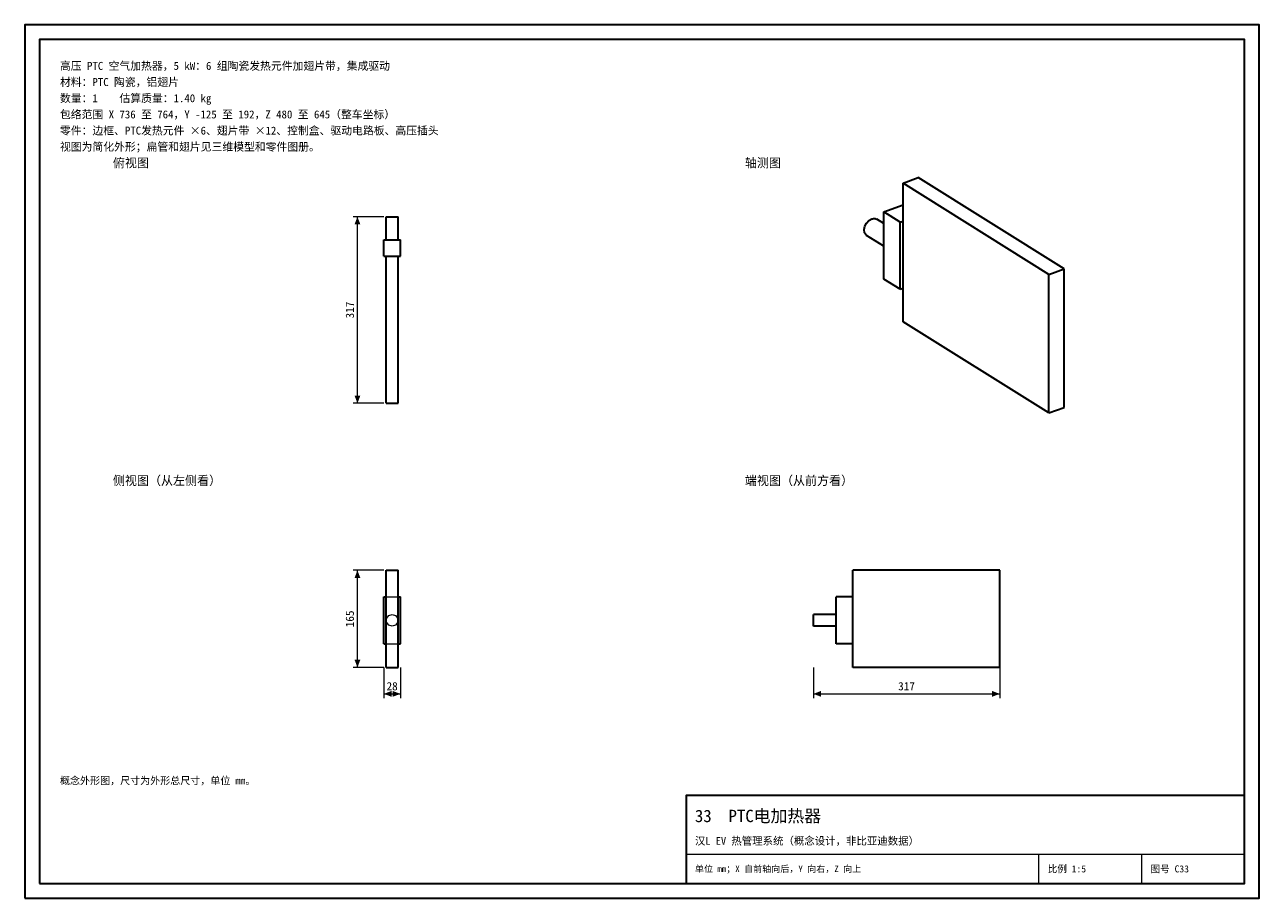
# Model space of a CAD drawing. Header units: millimetres. Extents: x 0 to 420, y 0 to 297.
import ezdxf
from ezdxf.enums import TextEntityAlignment as Align

# ---------------------------------------------------------------- set-up
doc = ezdxf.new("R2010")
doc.units = ezdxf.units.MM
doc.linetypes.add('DASHED', pattern=[1.524, 1.27, -0.254])
for name, color, linetype, lineweight, true_color in [('DIM', 7, 'Continuous', 18, 0x1e5aa0), ('FRAME', 7, 'Continuous', 35, 0x3c3c3c), ('HIDDEN', 7, 'DASHED', 13, 0x969696), ('OUTLINE', 7, 'Continuous', 35, 0x141414), ('TEXT', 7, 'Continuous', 18, 0x141414), ('THIN', 7, 'Continuous', 13, 0x6e6e6e)]:
    doc.layers.add(name, color=color, linetype=linetype, lineweight=lineweight, true_color=true_color)
doc.styles.add('ZH', font='simsun.ttc')

msp = doc.modelspace()

# ---------------------------------------------------------------- hatches: boundary and pattern name
at = {"layer": 'DIM'}
for points in [[(113.2, 231.7), (112.21, 229.1), (114.19, 229.1)], [(113.2, 168.3), (114.19, 170.9), (112.21, 170.9)], [(113.2, 111.5), (112.21, 108.9), (114.19, 108.9)], [(113.2, 78.5), (114.19, 81.1), (112.21, 81.1)], [(122.2, 69.5), (124.8, 68.51), (124.8, 70.49)], [(127.8, 69.5), (125.2, 70.49), (125.2, 68.51)], [(268.3, 69.5), (270.9, 68.51), (270.9, 70.49)], [(331.7, 69.5), (329.1, 70.49), (329.1, 68.51)]]:
    msp.add_hatch(color=7, dxfattribs=at).paths.add_polyline_path(points)

# ---------------------------------------------------------------- linework, layer by layer
for points in [[(122.2, 231.7), (111.7, 231.7)], [(113.2, 168.3), (113.2, 231.7)], [(122.2, 168.3), (111.7, 168.3)], [(122.2, 111.5), (111.7, 111.5)], [(113.2, 78.5), (113.2, 111.5)], [(122.2, 78.5), (111.7, 78.5)], [(122.2, 78.5), (122.2, 68)], [(127.8, 78.5), (127.8, 68)], [(268.3, 78.5), (268.3, 68)], [(331.7, 78.5), (331.7, 68)], [(122.2, 69.5), (127.8, 69.5)], [(268.3, 69.5), (331.7, 69.5)]]:
    msp.add_lwpolyline(points, dxfattribs=at)
at = {"layer": 'FRAME'}
for points in [[(0, 0), (420, 0), (420, 297), (0, 297)], [(5, 5), (415, 5), (415, 292), (5, 292)], [(225, 5), (415, 5), (415, 35), (225, 35)]]:
    msp.add_lwpolyline(points, close=True, dxfattribs=at)
at = {"layer": 'HIDDEN'}
for points in [[(127, 231.7), (126.33, 231.7), (125.67, 231.7), (125, 231.7), (124.33, 231.7), (123.67, 231.7), (123, 231.7)], [(122.2, 218.3), (122.2, 223.9)], [(122.2, 223.9), (127.8, 223.9)], [(127, 223.9), (126.33, 223.9), (125.67, 223.9), (125, 223.9), (124.33, 223.9), (123.67, 223.9), (123, 223.9)], [(123, 223.9), (123.33, 223.9), (123.67, 223.9), (124, 223.9), (124.33, 223.9), (124.67, 223.9), (125, 223.9)], [(125, 223.9), (125.33, 223.9), (125.67, 223.9), (126, 223.9), (126.33, 223.9), (126.67, 223.9), (127, 223.9)], [(127.8, 218.3), (127.8, 223.9)], [(122.2, 218.3), (123, 218.3)], [(123, 168.3), (123, 218.3)], [(123, 218.3), (127, 218.3)], [(123, 218.3), (127, 218.3)], [(123, 218.3), (127, 218.3)], [(127, 168.3), (127, 218.3)], [(127, 218.3), (127.8, 218.3)], [(123, 168.3), (127, 168.3)], [(123, 102.5), (123, 111.5)], [(123, 111.5), (127, 111.5)], [(127, 102.5), (127, 111.5)], [(331.7, 111.5), (281.7, 111.5)], [(281.7, 102.5), (281.7, 111.5)], [(331.7, 78.5), (331.7, 111.5)], [(122.2, 102.5), (127.8, 102.5)], [(122.2, 86.5), (122.2, 102.5)], [(123, 86.5), (123, 102.5)], [(123, 102.5), (127, 102.5)], [(127, 86.5), (127, 102.5)], [(127.8, 86.5), (127.8, 102.5)], [(281.7, 102.5), (276.1, 102.5)], [(276.1, 86.5), (276.1, 102.5)], [(281.7, 86.5), (281.7, 102.5)], [(281.7, 86.5), (281.7, 102.5)], [(281.7, 86.5), (281.7, 102.5)], [(125, 96.5), (126.18, 96.12), (126.9, 95.12), (126.9, 93.88), (126.18, 92.88), (125, 92.5), (123.82, 92.88), (123.1, 93.88), (123.1, 95.12), (123.82, 96.12), (125, 96.5)], [(125, 96.5), (126.18, 96.12), (126.9, 95.12), (126.9, 93.88), (126.18, 92.88), (125, 92.5), (123.82, 92.88), (123.1, 93.88), (123.1, 95.12), (123.82, 96.12), (125, 96.5)], [(268.3, 96.5), (268.3, 95.83), (268.3, 95.17), (268.3, 94.5), (268.3, 93.83), (268.3, 93.17), (268.3, 92.5)], [(276.1, 96.5), (276.1, 95.83), (276.1, 95.17), (276.1, 94.5), (276.1, 93.83), (276.1, 93.17), (276.1, 92.5)], [(276.1, 92.5), (276.1, 93.17), (276.1, 93.83), (276.1, 94.5), (276.1, 95.17), (276.1, 95.83), (276.1, 96.5)], [(122.2, 86.5), (127.8, 86.5)], [(123, 78.5), (123, 86.5)], [(123, 86.5), (127, 86.5)], [(127, 78.5), (127, 86.5)], [(281.7, 86.5), (276.1, 86.5)], [(281.7, 78.5), (281.7, 86.5)], [(123, 78.5), (127, 78.5)], [(331.7, 78.5), (281.7, 78.5)]]:
    msp.add_lwpolyline(points, dxfattribs=at)
at = {"layer": 'OUTLINE'}
for points in [[(298.84, 243.09), (304, 245)], [(353.6, 213.98), (304, 245)], [(348.44, 212.07), (298.84, 243.09)], [(298.84, 230.25), (298.84, 243.09)], [(292.25, 233.35), (298.84, 235.78)], [(123, 231.7), (123.33, 231.7), (123.67, 231.7), (124, 231.7), (124.33, 231.7), (124.67, 231.7), (125, 231.7)], [(123, 223.9), (123, 231.7)], [(125, 231.7), (125.33, 231.7), (125.67, 231.7), (126, 231.7), (126.33, 231.7), (126.67, 231.7), (127, 231.7)], [(127, 223.9), (127, 231.7)], [(288.13, 230.96), (288.41, 231.05), (288.7, 231.1), (289, 231.12), (289.3, 231.09), (289.59, 231), (289.85, 230.87)], [(297.81, 229.87), (292.25, 233.35)], [(292.25, 210.52), (292.25, 233.35)], [(286.4, 225.35), (285.7, 226.25), (285.55, 227.38), (285.81, 228.51), (286.35, 229.53), (287.13, 230.38), (288.13, 230.96)], [(292.25, 229.37), (289.85, 230.87)], [(297.81, 229.87), (298.84, 230.25)], [(297.81, 207.05), (297.81, 229.87)], [(298.84, 207.43), (298.84, 230.25)], [(122.2, 218.3), (122.2, 223.9)], [(122.2, 223.9), (127.8, 223.9)], [(127.8, 218.3), (127.8, 223.9)], [(292.25, 221.69), (286.4, 225.35)], [(122.2, 218.3), (123, 218.3)], [(123, 168.3), (123, 218.3)], [(123, 218.3), (127, 218.3)], [(127, 168.3), (127, 218.3)], [(127, 218.3), (127.8, 218.3)], [(297.81, 207.05), (292.25, 210.52)], [(348.44, 212.07), (353.6, 213.98)], [(348.44, 165), (348.44, 212.07)], [(353.6, 166.91), (353.6, 213.98)], [(297.81, 207.05), (298.84, 207.43)], [(298.84, 196.02), (298.84, 207.43)], [(348.44, 165), (298.84, 196.02)], [(123, 168.3), (127, 168.3)], [(348.44, 165), (353.6, 166.91)], [(123, 78.5), (123, 111.5)], [(123, 111.5), (127, 111.5)], [(127, 78.5), (127, 111.5)], [(331.7, 111.5), (281.7, 111.5)], [(281.7, 102.5), (281.7, 111.5)], [(331.7, 78.5), (331.7, 111.5)], [(122.2, 102.5), (123, 102.5)], [(122.2, 86.5), (122.2, 102.5)], [(127, 102.5), (127.8, 102.5)], [(127.8, 86.5), (127.8, 102.5)], [(281.7, 102.5), (276.1, 102.5)], [(276.1, 86.5), (276.1, 102.5)], [(281.7, 86.5), (281.7, 102.5)], [(268.3, 92.5), (268.3, 93.17), (268.3, 93.83), (268.3, 94.5), (268.3, 95.17), (268.3, 95.83), (268.3, 96.5)], [(276.1, 96.5), (268.3, 96.5)], [(276.1, 92.5), (268.3, 92.5)], [(122.2, 86.5), (123, 86.5)], [(127, 86.5), (127.8, 86.5)], [(281.7, 86.5), (276.1, 86.5)], [(281.7, 78.5), (281.7, 86.5)], [(123, 78.5), (127, 78.5)], [(331.7, 78.5), (281.7, 78.5)]]:
    msp.add_lwpolyline(points, dxfattribs=at)
at = {"layer": 'THIN'}
for points in [[(225, 15), (415, 15)], [(345, 5), (345, 15)], [(380, 5), (380, 15)]]:
    msp.add_lwpolyline(points, dxfattribs=at)

# ---------------------------------------------------------------- texts
at = {"layer": 'DIM', "style": 'ZH'}
for s, p in [('317', (110.6, 200)), ('165', (110.6, 95))]:
    msp.add_text(s, height=2.8, rotation=90, dxfattribs=at).set_placement(p, align=Align.MIDDLE_CENTER)
for s, p in [('28', (125, 72.1)), ('317', (300, 72.1))]:
    msp.add_text(s, height=2.8, dxfattribs=at).set_placement(p, align=Align.MIDDLE_CENTER)
at = {"layer": 'TEXT', "style": 'ZH'}
for s, height, p in [('高压 PTC 空气加热器，5 kW：6 组陶瓷发热元件加翅片带，集成驱动', 2.7, (12, 283)), ('材料：PTC 陶瓷，铝翅片', 2.7, (12, 277.5)), ('数量：1    估算质量：1.40 kg', 2.7, (12, 272)), ('包络范围 X 736 至 764，Y -125 至 192，Z 480 至 645（整车坐标）', 2.7, (12, 266.5)), ('零件：边框、PTC发热元件 ×6、翅片带 ×12、控制盒、驱动电路板、高压插头', 2.7, (12, 261)), ('视图为简化外形；扁管和翅片见三维模型和零件图册。', 2.7, (12, 255.5)), ('俯视图', 3, (30, 250)), ('轴测图', 3, (245, 250)), ('侧视图（从左侧看）', 3, (30, 142)), ('端视图（从前方看）', 3, (245, 142)), ('概念外形图，尺寸为外形总尺寸，单位 mm。', 2.5, (12, 40)), ('33  PTC电加热器', 4.2, (228, 28)), ('汉L EV 热管理系统（概念设计，非比亚迪数据）', 2.6, (228, 19.5)), ('单位 mm；X 自前轴向后，Y 向右，Z 向上', 2.2, (228, 10)), ('比例 1:5', 2.4, (348, 10)), ('图号 C33', 2.4, (383, 10))]:
    msp.add_text(s, height=height, dxfattribs=at).set_placement(p, align=Align.MIDDLE_LEFT)

doc.saveas('drawing.dxf')
